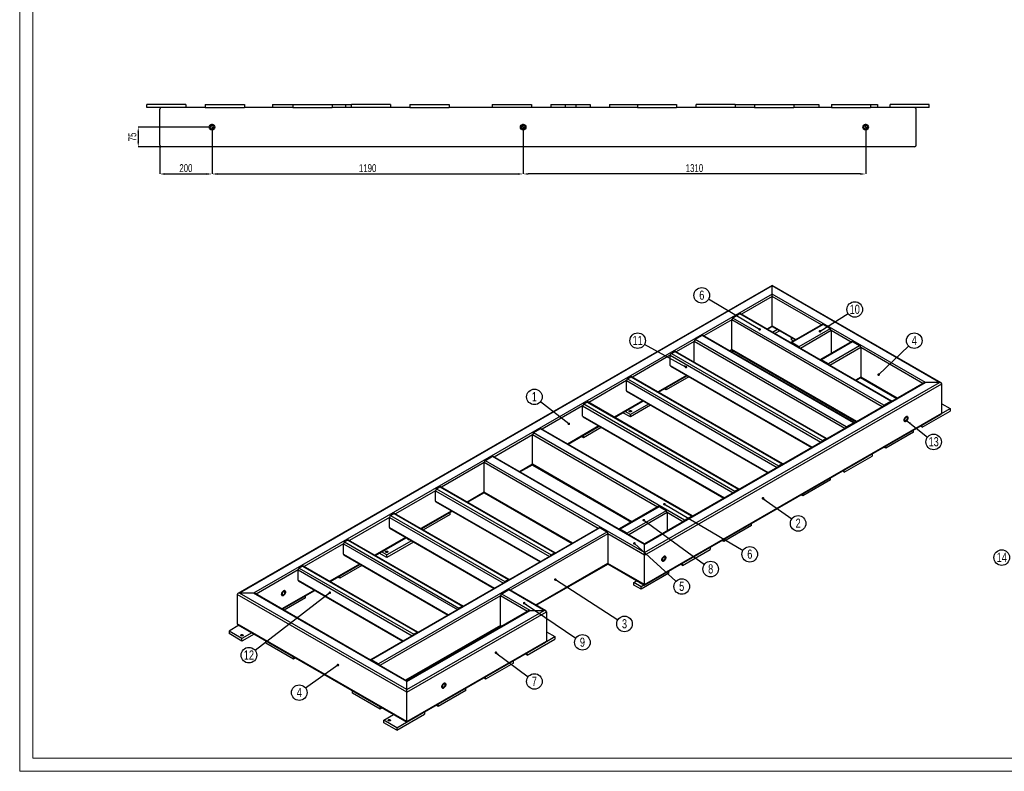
# Model space of a CAD drawing. Header units: millimetres. Extents: x 0 to 841, y 0 to 594.
# Tile 1 of 12: x 0 to 377, y 0 to 288. Entities that reach past the tile are written whole.
import ezdxf

# ---------------------------------------------------------------- set-up
doc = ezdxf.new("R2010")
doc.units = ezdxf.units.MM
doc.header["$PDSIZE"] = -1
doc.linetypes.add('CENTERX2', pattern=[20.32, 12.7, -2.54, 2.54, -2.54])
for name, color, linetype in [('COTES', 1, 'Continuous'), ('NOTES', 6, 'Continuous'), ('TRAIT-MIXTES', 3, 'CENTERX2')]:
    doc.layers.add(name, color=color, linetype=linetype)
doc.layers.add('TRAIT-FORT', color=4, linetype='Continuous', lineweight=25)
doc.styles.add('SLDTEXTSTYLE0', font='TXT', dxfattribs={"width": 0.75})
doc.dimstyles.new('SLDDIMSTYLE0', dxfattribs={"dimtxt": 3, "dimasz": 2, "dimexe": 0, "dimexo": 0.0625, "dimgap": 0.75, "dimtad": 1, "dimdec": 0, "dimlfac": 10, "dimrnd": 1e-09, "dimzin": 12, "dimdsep": 46, "dimtxsty": 'SLDTEXTSTYLE0', "dimsah": 1, "dimcen": 0.09, "dimadec": 0, "dimazin": 3, "dimtfac": 1, "dimtdec": 0, "dimtofl": 0, "dimtmove": 0, "dimatfit": 3, "dimfxl": 1, "dimfrac": 2, "dimtolj": 1, "dimtzin": 12, "dimarcsym": 0})
doc.dimstyles.new('SLDDIMSTYLE1', dxfattribs={"dimtxt": 3, "dimasz": 2, "dimexe": 0, "dimexo": 0.0625, "dimgap": 0.75, "dimtad": 1, "dimdec": 0, "dimlfac": 10, "dimrnd": 1e-09, "dimzin": 12, "dimdsep": 46, "dimtxsty": 'SLDTEXTSTYLE0', "dimsah": 1, "dimcen": 0.09, "dimadec": 0, "dimazin": 3, "dimtfac": 1, "dimtdec": 0, "dimtmove": 0, "dimatfit": 0, "dimfxl": 1, "dimfrac": 2, "dimtolj": 1, "dimtzin": 12, "dimarcsym": 0})
doc.dimstyles.new('SLDDIMSTYLE2', dxfattribs={"dimtxt": 0.18, "dimasz": 1, "dimexe": 0, "dimexo": 0.0625, "dimgap": 0, "dimtad": 0, "dimtih": 1, "dimtoh": 1, "dimdec": 0, "dimrnd": 1e-09, "dimzin": 0, "dimdsep": 46, "dimtxsty": 'Standard', "dimblk1": 'DOT', "dimblk2": 'DOT', "dimsah": 1, "dimcen": 0.09, "dimadec": 0, "dimazin": 0, "dimtfac": 1, "dimtdec": 0, "dimtofl": 0, "dimtmove": 0, "dimatfit": 3, "dimldrblk": 'DOT', "dimfxl": 1, "dimfrac": 2, "dimtolj": 1, "dimtzin": 0, "dimarcsym": 0})
doc.dimstyles.new('SLDDIMSTYLE3', dxfattribs={"dimtxt": 0.18, "dimasz": 2, "dimexe": 0, "dimexo": 0.0625, "dimgap": 0, "dimtad": 0, "dimtih": 1, "dimtoh": 1, "dimdec": 0, "dimrnd": 1e-09, "dimzin": 0, "dimdsep": 46, "dimtxsty": 'Standard', "dimsah": 1, "dimcen": 0.09, "dimadec": 0, "dimazin": 0, "dimtfac": 2, "dimtdec": 0, "dimtofl": 0, "dimtmove": 0, "dimatfit": 3, "dimfxl": 1, "dimfrac": 2, "dimtolj": 1, "dimtzin": 0, "dimarcsym": 0})

# ---------------------------------------------------------------- blocks, each defined once
blk = doc.blocks.new('SW_NOTE_4')
at = {"layer": 'NOTES', "color": 0}
blk.add_circle((-2.35, 1.84), 2.98, dxfattribs=at)
at = {"layer": 'NOTES', "color": 0, "insert": (-2.34, 3.66), "char_height": 3.5, "attachment_point": 2, "style": 'SLDTEXTSTYLE0'}
blk.add_mtext('1', dxfattribs=at)
blk = doc.blocks.new('_Dot')
at = {"color": 0, "linetype": 'ByBlock', "lineweight": -2}
blk.add_line((-0.5, 0), (-1, 0), dxfattribs=at)
at = {"color": 0, "linetype": 'ByBlock', "const_width": 0.5}
blk.add_lwpolyline([(-0.25, 0, 1), (0.25, 0, 1)], format="xyb", close=True, dxfattribs=at)
blk = doc.blocks.new('SW_NOTE_5')
at = {"layer": 'NOTES', "color": 0}
blk.add_circle((2.43, -1.73), 2.98, dxfattribs=at)
at = {"layer": 'NOTES', "color": 0, "insert": (2.43, 0.09), "char_height": 3.5, "attachment_point": 2, "style": 'SLDTEXTSTYLE0'}
blk.add_mtext('2', dxfattribs=at)
blk = doc.blocks.new('SW_NOTE_6')
at = {"layer": 'NOTES', "color": 0}
blk.add_circle((2.51, -1.61), 2.98, dxfattribs=at)
at = {"layer": 'NOTES', "color": 0, "insert": (2.51, 0.21), "char_height": 3.5, "attachment_point": 2, "style": 'SLDTEXTSTYLE0'}
blk.add_mtext('3', dxfattribs=at)
blk = doc.blocks.new('SW_NOTE_7')
at = {"layer": 'NOTES', "color": 0}
blk.add_circle((2.39, -1.79), 2.98, dxfattribs=at)
at = {"layer": 'NOTES', "color": 0, "insert": (2.39, 0.03), "char_height": 3.5, "attachment_point": 2, "style": 'SLDTEXTSTYLE0'}
blk.add_mtext('7', dxfattribs=at)
blk = doc.blocks.new('SW_NOTE_8')
at = {"layer": 'NOTES', "color": 0}
blk.add_circle((-2.43, -1.73), 2.98, dxfattribs=at)
at = {"layer": 'NOTES', "color": 0, "insert": (-2.42, 0.09), "char_height": 3.5, "attachment_point": 2, "style": 'SLDTEXTSTYLE0'}
blk.add_mtext('4', dxfattribs=at)
blk = doc.blocks.new('SW_NOTE_9')
at = {"layer": 'NOTES', "color": 0}
blk.add_circle((2.16, 2.06), 2.98, dxfattribs=at)
at = {"layer": 'NOTES', "color": 0, "insert": (2.16, 3.88), "char_height": 3.5, "attachment_point": 2, "style": 'SLDTEXTSTYLE0'}
blk.add_mtext('4', dxfattribs=at)
blk = doc.blocks.new('SW_NOTE_10')
at = {"layer": 'NOTES', "color": 0}
blk.add_circle((-2.57, 1.51), 2.98, dxfattribs=at)
at = {"layer": 'NOTES', "color": 0, "insert": (-2.56, 3.33), "char_height": 3.5, "attachment_point": 2, "style": 'SLDTEXTSTYLE0'}
blk.add_mtext('6', dxfattribs=at)
blk = doc.blocks.new('SW_NOTE_11')
at = {"layer": 'NOTES', "color": 0}
blk.add_circle((2.57, -1.51), 2.98, dxfattribs=at)
at = {"layer": 'NOTES', "color": 0, "insert": (2.58, 0.31), "char_height": 3.5, "attachment_point": 2, "style": 'SLDTEXTSTYLE0'}
blk.add_mtext('6', dxfattribs=at)
blk = doc.blocks.new('SW_NOTE_12')
at = {"layer": 'NOTES', "color": 0}
blk.add_circle((2.21, -2.01), 2.98, dxfattribs=at)
at = {"layer": 'NOTES', "color": 0, "insert": (2.21, -0.19), "char_height": 3.5, "attachment_point": 2, "style": 'SLDTEXTSTYLE0'}
blk.add_mtext('5', dxfattribs=at)
blk = doc.blocks.new('SW_NOTE_13')
at = {"layer": 'NOTES', "color": 0}
blk.add_circle((2.47, -1.67), 2.98, dxfattribs=at)
at = {"layer": 'NOTES', "color": 0, "insert": (2.48, 0.15), "char_height": 3.5, "attachment_point": 2, "style": 'SLDTEXTSTYLE0'}
blk.add_mtext('9', dxfattribs=at)
blk = doc.blocks.new('SW_NOTE_14')
at = {"layer": 'NOTES', "color": 0}
blk.add_circle((2.41, -1.76), 2.98, dxfattribs=at)
at = {"layer": 'NOTES', "color": 0, "insert": (2.41, 0.06), "char_height": 3.5, "attachment_point": 2, "style": 'SLDTEXTSTYLE0'}
blk.add_mtext('8', dxfattribs=at)
blk = doc.blocks.new('SW_NOTE_15')
at = {"layer": 'NOTES', "color": 0}
blk.add_circle((-2.36, -1.82), 2.98, dxfattribs=at)
at = {"layer": 'NOTES', "color": 0, "insert": (-2.35, 0), "char_height": 3.5, "attachment_point": 2, "style": 'SLDTEXTSTYLE0'}
blk.add_mtext('12', dxfattribs=at)
blk = doc.blocks.new('SW_NOTE_16')
at = {"layer": 'NOTES', "color": 0}
blk.add_circle((-2.62, 1.43), 2.98, dxfattribs=at)
at = {"layer": 'NOTES', "color": 0, "insert": (-2.61, 3.25), "char_height": 3.5, "attachment_point": 2, "style": 'SLDTEXTSTYLE0'}
blk.add_mtext('11', dxfattribs=at)
blk = doc.blocks.new('SW_NOTE_17')
at = {"layer": 'NOTES', "color": 0}
blk.add_circle((2.52, 1.59), 2.98, dxfattribs=at)
at = {"layer": 'NOTES', "color": 0, "insert": (2.53, 3.41), "char_height": 3.5, "attachment_point": 2, "style": 'SLDTEXTSTYLE0'}
blk.add_mtext('10', dxfattribs=at)
blk = doc.blocks.new('SW_NOTE_18')
at = {"layer": 'NOTES', "color": 0}
blk.add_circle((2.34, -1.85), 2.98, dxfattribs=at)
at = {"layer": 'NOTES', "color": 0, "insert": (2.35, -0.03), "char_height": 3.5, "attachment_point": 2, "style": 'SLDTEXTSTYLE0'}
blk.add_mtext('13', dxfattribs=at)
blk = doc.blocks.new('SW_NOTE_25')
at = {"layer": 'NOTES', "color": 0}
blk.add_circle((-1.6, 2.52), 2.98, dxfattribs=at)
at = {"layer": 'NOTES', "color": 0, "insert": (-1.59, 4.33), "char_height": 3.5, "attachment_point": 2, "style": 'SLDTEXTSTYLE0'}
blk.add_mtext('14', dxfattribs=at)
blk = doc.blocks.new('_D_108')
at = {"layer": 'COTES', "color": 0, "lineweight": -2, "transparency": 16777216}
for p, q in [((73.57, 245.24), (73.57, 228.64)), ((53.57, 239.59), (53.57, 228.64)), ((55.57, 228.64), (71.57, 228.64))]:
    blk.add_line(p, q, dxfattribs=at)
at = {"layer": 'COTES', "color": 0, "transparency": 16777216}
for points in [[(55.57, 228.97), (55.57, 228.3), (53.57, 228.64)], [(71.57, 228.97), (71.57, 228.3), (73.57, 228.64)]]:
    blk.add_solid(points, dxfattribs=at)
at = {"layer": 'Defpoints', "color": 0, "transparency": 16777216}
for p in [(73.57, 245.3), (53.57, 239.65), (73.57, 228.64)]:
    blk.add_point(p, dxfattribs=at)
at = {"layer": 'COTES', "color": 0, "transparency": 16777216, "insert": (63.57, 232.39), "char_height": 3, "attachment_point": 2, "style": 'SLDTEXTSTYLE0'}
blk.add_mtext('\\A1;200', dxfattribs=at)
blk = doc.blocks.new('_D_109')
at = {"layer": 'COTES', "color": 0, "lineweight": -2, "transparency": 16777216}
for p, q in [((73.57, 245.24), (73.57, 228.64)), ((192.57, 245.24), (192.57, 228.64)), ((75.57, 228.64), (190.57, 228.64))]:
    blk.add_line(p, q, dxfattribs=at)
at = {"layer": 'COTES', "color": 0, "transparency": 16777216}
for points in [[(75.57, 228.97), (75.57, 228.3), (73.57, 228.64)], [(190.57, 228.97), (190.57, 228.3), (192.57, 228.64)]]:
    blk.add_solid(points, dxfattribs=at)
at = {"layer": 'Defpoints', "color": 0, "transparency": 16777216}
for p in [(73.57, 245.3), (192.57, 245.3), (192.57, 228.64)]:
    blk.add_point(p, dxfattribs=at)
at = {"layer": 'COTES', "color": 0, "transparency": 16777216, "insert": (133.07, 232.39), "char_height": 3, "attachment_point": 2, "style": 'SLDTEXTSTYLE0'}
blk.add_mtext('\\A1;1190', dxfattribs=at)
blk = doc.blocks.new('_D_110')
at = {"layer": 'COTES', "color": 0, "lineweight": -2, "transparency": 16777216}
for p, q in [((192.57, 245.24), (192.57, 228.64)), ((323.57, 245.24), (323.57, 228.64)), ((321.57, 228.64), (194.57, 228.64))]:
    blk.add_line(p, q, dxfattribs=at)
at = {"layer": 'COTES', "color": 0, "transparency": 16777216}
for points in [[(194.57, 228.97), (194.57, 228.3), (192.57, 228.64)], [(321.57, 228.97), (321.57, 228.3), (323.57, 228.64)]]:
    blk.add_solid(points, dxfattribs=at)
at = {"layer": 'Defpoints', "color": 0, "transparency": 16777216}
for p in [(192.57, 245.3), (323.57, 245.3), (192.57, 228.64)]:
    blk.add_point(p, dxfattribs=at)
at = {"layer": 'COTES', "color": 0, "transparency": 16777216, "insert": (258.07, 232.39), "char_height": 3, "attachment_point": 2, "style": 'SLDTEXTSTYLE0'}
blk.add_mtext('\\A1;1310', dxfattribs=at)
blk = doc.blocks.new('_D_111')
at = {"layer": 'COTES', "color": 0, "lineweight": -2, "transparency": 16777216}
for p, q in [((72.26, 246.55), (45.35, 246.55)), ((45.35, 244.55), (45.35, 241.05)), ((54.11, 239.05), (45.35, 239.05))]:
    blk.add_line(p, q, dxfattribs=at)
at = {"layer": 'COTES', "color": 0, "transparency": 16777216}
for points in [[(45.02, 244.55), (45.68, 244.55), (45.35, 246.55)], [(45.02, 241.05), (45.68, 241.05), (45.35, 239.05)]]:
    blk.add_solid(points, dxfattribs=at)
at = {"layer": 'Defpoints', "color": 0, "transparency": 16777216}
for p in [(72.32, 246.55), (45.35, 239.05), (54.17, 239.05)]:
    blk.add_point(p, dxfattribs=at)
at = {"layer": 'COTES', "color": 0, "transparency": 16777216, "insert": (41.6, 242.8), "char_height": 3, "attachment_point": 2, "rotation": 90, "style": 'SLDTEXTSTYLE0'}
blk.add_mtext('\\A1;75', dxfattribs=at)
blk = doc.blocks.new('SW_CENTERMARKSYMBOL_41')
at = {"layer": 'TRAIT-MIXTES', "color": 0}
for p, q in [((-0.4, 0), (-1.25, 0)), ((0, 0), (-0.2, 0)), ((0, 0.4), (0, 1.25)), ((0, 0), (0, 0.2)), ((0, 0), (0, -0.2)), ((0, 0), (0.2, 0)), ((0.4, 0), (1.25, 0)), ((0, -0.4), (0, -1.25))]:
    blk.add_line(p, q, dxfattribs=at)
blk = doc.blocks.new('SW_CENTERMARKSYMBOL_42')
at = {"layer": 'TRAIT-MIXTES', "color": 0}
for p, q in [((-0.4, 0), (-1.25, 0)), ((0, 0), (-0.2, 0)), ((0, 0.4), (0, 1.25)), ((0, 0), (0, 0.2)), ((0, 0), (0, -0.2)), ((0, 0), (0.2, 0)), ((0.4, 0), (1.25, 0)), ((0, -0.4), (0, -1.25))]:
    blk.add_line(p, q, dxfattribs=at)
blk = doc.blocks.new('SW_CENTERMARKSYMBOL_43')
at = {"layer": 'TRAIT-MIXTES', "color": 0}
for p, q in [((-0.4, 0), (-1.25, 0)), ((0, 0), (-0.2, 0)), ((0, 0.4), (0, 1.25)), ((0, 0), (0, 0.2)), ((0, 0), (0, -0.2)), ((0, 0), (0.2, 0)), ((0.4, 0), (1.25, 0)), ((0, -0.4), (0, -1.25))]:
    blk.add_line(p, q, dxfattribs=at)

msp = doc.modelspace()

# ---------------------------------------------------------------- linework, layer by layer
at = {"lineweight": 18}
for p, q in [((0, 594), (0, 0)), ((5, 589), (5, 5)), ((836, 5), (5, 5)), ((841, 0), (0, 0))]:
    msp.add_line(p, q, dxfattribs=at)
at = {"layer": 'TRAIT-FORT', "lineweight": 25}
for p, q in [((48.57, 254.05), (48.57, 255.25)), ((63.57, 255.25), (48.57, 255.25)), ((63.57, 254.05), (48.57, 254.05)), ((53.57, 239.65), (53.57, 253.45)), ((63.57, 255.25), (63.57, 254.05)), ((70.97, 254.05), (63.57, 254.05)), ((70.97, 255.25), (85.97, 255.25)), ((70.97, 255.25), (70.97, 254.05)), ((70.97, 254.05), (85.97, 254.05)), ((85.97, 255.25), (85.97, 254.05)), ((104.47, 254.05), (85.97, 254.05)), ((96.67, 255.25), (96.67, 254.05)), ((96.67, 255.25), (104.47, 255.25)), ((104.47, 255.25), (104.47, 254.05)), ((104.47, 255.25), (119.47, 255.25)), ((104.47, 254.05), (119.47, 254.05)), ((119.47, 255.25), (119.47, 254.05)), ((119.47, 255.25), (124.57, 255.25)), ((126.87, 254.05), (119.47, 254.05)), ((124.57, 255.25), (124.57, 254.05)), ((124.57, 255.25), (126.87, 255.25)), ((126.87, 254.05), (126.87, 255.25)), ((141.87, 255.25), (126.87, 255.25)), ((141.87, 254.05), (126.87, 254.05)), ((141.87, 255.25), (141.87, 254.05)), ((149.27, 254.05), (141.87, 254.05)), ((149.27, 255.25), (164.27, 255.25)), ((149.27, 255.25), (149.27, 254.05)), ((149.27, 254.05), (164.27, 254.05)), ((164.27, 255.25), (164.27, 254.05)), ((236.27, 254.05), (164.27, 254.05)), ((180.77, 255.25), (180.77, 254.05)), ((180.77, 255.25), (195.77, 255.25)), ((195.77, 255.25), (195.77, 254.05)), ((203.17, 255.25), (203.17, 254.05)), ((203.17, 255.25), (208.67, 255.25)), ((208.67, 255.25), (212.67, 255.25)), ((208.67, 255.25), (208.67, 254.05)), ((212.67, 255.25), (212.67, 254.05)), ((212.67, 255.25), (218.17, 255.25)), ((218.17, 255.25), (218.17, 254.05)), ((225.57, 255.25), (225.57, 254.05)), ((225.57, 255.25), (236.27, 255.25)), ((236.27, 255.25), (251.27, 255.25)), ((236.27, 255.25), (236.27, 254.05)), ((236.27, 254.05), (251.27, 254.05)), ((251.27, 255.25), (251.27, 254.05)), ((258.67, 254.05), (251.27, 254.05)), ((273.67, 255.25), (258.67, 255.25)), ((258.67, 254.05), (258.67, 255.25)), ((273.67, 254.05), (258.67, 254.05)), ((273.67, 255.25), (273.67, 254.05)), ((273.67, 255.25), (281.07, 255.25)), ((281.07, 254.05), (273.67, 254.05)), ((281.07, 255.25), (281.07, 254.05)), ((281.07, 255.25), (296.07, 255.25)), ((281.07, 254.05), (296.07, 254.05)), ((296.07, 255.25), (296.07, 254.05)), ((296.07, 255.25), (305.69, 255.25)), ((310.47, 254.05), (296.07, 254.05)), ((305.69, 255.25), (305.69, 254.05)), ((310.47, 255.25), (310.47, 254.05)), ((310.47, 255.25), (325.47, 255.25)), ((310.47, 254.05), (325.47, 254.05)), ((325.47, 255.25), (325.47, 254.05)), ((325.47, 255.25), (328.09, 255.25)), ((332.87, 254.05), (325.47, 254.05)), ((328.09, 255.25), (328.09, 254.05)), ((332.87, 254.05), (332.87, 255.25)), ((347.87, 255.25), (332.87, 255.25)), ((347.87, 254.05), (332.87, 254.05)), ((342.87, 239.65), (342.87, 253.45)), ((347.87, 254.05), (347.87, 255.25)), ((342.27, 239.05), (54.17, 239.05)), ((287.8, 186), (83.49, 68.05)), ((287.8, 185.8), (84.09, 68.2)), ((352.4, 148.72), (287.8, 186)), ((287.8, 185.8), (287.8, 186)), ((287.8, 185.8), (287.8, 186)), ((287.8, 182.7), (287.8, 185.8)), ((351.8, 148.86), (287.8, 185.8)), ((287.8, 182.7), (89.46, 68.2)), ((287.8, 181.72), (276.03, 174.92)), ((287.8, 181.72), (287.8, 182.7)), ((346.42, 148.86), (287.8, 182.7)), ((287.8, 181.72), (287.8, 182.7)), ((287.8, 170.45), (287.8, 181.72)), ((306.65, 170.84), (287.8, 181.72)), ((275.43, 175.07), (272.74, 173.51)), ((330.51, 140.16), (272.74, 173.51)), ((333.2, 141.72), (275.43, 175.07)), ((333.5, 141.74), (275.73, 175.1)), ((272.32, 172.78), (261.67, 166.64)), ((272.32, 161.51), (272.32, 172.78)), ((329.91, 139.53), (272.32, 172.78)), ((287.8, 170.45), (285.79, 169.29)), ((285.96, 169.19), (287.8, 170.25)), ((287.8, 170.25), (287.8, 170.45)), ((287.8, 170.25), (287.8, 170.45)), ((296.89, 165.21), (287.8, 170.45)), ((287.8, 170.25), (296.71, 165.1)), ((306.95, 171.01), (295, 164.11)), ((307.25, 170.98), (295.3, 164.08)), ((309.94, 169.43), (307.25, 170.98)), ((261.07, 166.78), (258.39, 165.23)), ((318.85, 133.43), (261.07, 166.78)), ((319.15, 133.46), (261.37, 166.81)), ((289.82, 169.08), (287.98, 168.02)), ((290.67, 168.59), (288.83, 167.53)), ((295.16, 165.14), (295.16, 166)), ((309.94, 169.43), (297.99, 162.53)), ((310.36, 168.7), (298.59, 161.9)), ((310.36, 168.7), (310.36, 159.92)), ((317.96, 164.31), (310.36, 168.7)), ((257.96, 164.49), (251.14, 160.55)), ((257.96, 156.61), (257.96, 164.49)), ((315.56, 131.24), (257.96, 164.49)), ((316.16, 131.88), (258.39, 165.23)), ((295.97, 164.67), (295.16, 165.14)), ((295.3, 163.84), (295.26, 163.82)), ((297.99, 162.53), (295.3, 164.08)), ((297.99, 162.29), (295.3, 163.84)), ((318.26, 164.48), (306.31, 157.58)), ((318.56, 164.45), (306.61, 157.55)), ((321.25, 162.9), (309.3, 156)), ((321.67, 162.17), (309.9, 155.37)), ((321.25, 162.9), (318.56, 164.45)), ((321.67, 162.17), (321.67, 150.9)), ((345.4, 148.47), (321.67, 162.17)), ((248.84, 159.23), (234.38, 150.88)), ((248.84, 155.31), (248.84, 159.23)), ((248.84, 159.23), (306.44, 125.98)), ((249.27, 159.96), (250.54, 160.7)), ((249.27, 159.96), (307.04, 126.61)), ((250.54, 160.7), (308.31, 127.35)), ((308.61, 127.38), (250.84, 160.73)), ((272.32, 161.51), (271.43, 161)), ((271.61, 160.9), (272.36, 161.33)), ((320.15, 133.9), (272.32, 161.51)), ((273.06, 160.88), (272.35, 160.47)), ((272.44, 161.24), (319.98, 133.79)), ((248.84, 155.31), (303.04, 124.02)), ((248.97, 155.03), (302.87, 123.92)), ((306.61, 157.31), (306.58, 157.29)), ((309.3, 156), (306.61, 157.55)), ((309.3, 155.76), (306.61, 157.31)), ((232.51, 150.29), (233.78, 151.02)), ((233.78, 151.02), (291.55, 117.67)), ((291.85, 117.7), (234.08, 151.05)), ((255.03, 151.53), (244.14, 145.24)), ((244.32, 145.14), (255.21, 151.43)), ((255.95, 151), (247.29, 146)), ((321.67, 150.9), (319.66, 149.73)), ((321.64, 150.72), (335.46, 142.73)), ((335.64, 142.84), (321.67, 150.9)), ((232.08, 149.55), (217.62, 141.2)), ((232.08, 145.63), (232.08, 149.55)), ((232.08, 149.55), (289.68, 116.3)), ((232.51, 150.29), (290.28, 116.94)), ((239.01, 83.75), (351.8, 148.86)), ((239.01, 86.85), (346.42, 148.86)), ((345.82, 148.72), (239.01, 87.06)), ((239.01, 82.77), (352.64, 148.37)), ((319.83, 149.63), (321.55, 150.62)), ((351.8, 148.86), (346.42, 148.86)), ((352.64, 137.1), (352.64, 148.37)), ((232.08, 145.63), (286.28, 114.34)), ((232.21, 145.36), (286.11, 114.24)), ((247.29, 146), (246.54, 146.43)), ((247.29, 146), (247.29, 146.86)), ((215.32, 139.88), (199.8, 130.92)), ((215.32, 135.96), (215.32, 139.88)), ((215.32, 139.88), (272.92, 106.63)), ((215.75, 140.61), (217.02, 141.35)), ((215.75, 140.61), (273.52, 107.26)), ((217.02, 141.35), (274.79, 108)), ((275.09, 108.03), (217.32, 141.38)), ((238.27, 141.86), (227.38, 135.57)), ((227.56, 135.47), (238.45, 141.76)), ((240.46, 140.59), (233.57, 136.61)), ((241.31, 140.1), (233.57, 135.63)), ((330.51, 140.16), (333.2, 141.72)), ((333.2, 141.47), (330.51, 139.92)), ((333.24, 141.45), (333.2, 141.47)), ((352.64, 140.69), (355.83, 138.86)), ((215.32, 135.96), (269.52, 104.67)), ((215.45, 135.68), (269.35, 104.57)), ((233.57, 135.63), (230.7, 137.28)), ((233.57, 136.61), (231.55, 137.77)), ((233.57, 135.63), (233.57, 136.61)), ((239.01, 71.5), (352.64, 137.1)), ((239.01, 71.3), (352.4, 136.75)), ((345.22, 131.75), (355.83, 137.88)), ((352.63, 137.01), (355.83, 138.86)), ((355.83, 138.86), (355.83, 137.88)), ((221.51, 132.18), (209.56, 125.28)), ((209.74, 125.18), (221.69, 132.08)), ((316.16, 131.88), (318.85, 133.43)), ((318.85, 133.18), (316.16, 131.63)), ((318.88, 133.16), (318.85, 133.18)), ((345.22, 131.75), (344.48, 132.18)), ((345.22, 131.75), (345.22, 132.61)), ((196.09, 128.77), (181.42, 120.3)), ((196.09, 117.51), (196.09, 128.77)), ((243.93, 101.16), (196.09, 128.77)), ((199.2, 131.06), (196.52, 129.51)), ((254.29, 96.16), (196.52, 129.51)), ((256.97, 97.71), (199.2, 131.06)), ((257.27, 97.74), (199.5, 131.09)), ((215.61, 127.71), (214.86, 128.14)), ((222.43, 131.65), (215.61, 127.71)), ((215.61, 127.71), (215.61, 128.57)), ((341.85, 129.8), (331.24, 123.68)), ((341.85, 129.8), (341.85, 130.66)), ((307.04, 126.61), (308.31, 127.35)), ((307.04, 126.37), (308.31, 127.1)), ((308.31, 127.1), (308.35, 127.08)), ((331.24, 123.68), (331.24, 124.54)), ((315.4, 114.54), (326.01, 120.66)), ((326.01, 121.52), (326.01, 120.66)), ((331.24, 123.68), (330.5, 124.11)), ((177.71, 118.16), (161.33, 108.71)), ((177.71, 106.89), (177.71, 118.16)), ((221.3, 93), (177.71, 118.16)), ((180.82, 120.45), (178.13, 118.9)), ((239.01, 83.75), (178.13, 118.9)), ((239.01, 86.85), (180.82, 120.45)), ((239.01, 87.06), (181.12, 120.48)), ((196.09, 117.51), (191.18, 114.67)), ((191.35, 114.57), (196.13, 117.33)), ((234.17, 95.53), (196.09, 117.51)), ((196.22, 117.23), (233.99, 95.42)), ((290.28, 116.94), (291.55, 117.67)), ((290.28, 116.69), (291.55, 117.43)), ((291.55, 117.43), (291.59, 117.41)), ((315.4, 114.54), (314.66, 114.97)), ((315.4, 114.54), (315.4, 115.4)), ((310.17, 111.52), (299.56, 105.39)), ((310.17, 111.52), (310.17, 112.38)), ((159.03, 107.38), (143.71, 98.54)), ((159.03, 103.46), (159.03, 107.38)), ((159.03, 107.38), (202.63, 82.21)), ((159.46, 108.12), (160.73, 108.85)), ((159.46, 108.12), (203.23, 82.85)), ((160.73, 108.85), (204.5, 83.58)), ((204.8, 83.61), (161.03, 108.88)), ((177.71, 106.89), (171.09, 103.07)), ((171.26, 102.97), (177.74, 106.71)), ((211.54, 87.36), (177.71, 106.89)), ((177.83, 106.62), (211.37, 87.26)), ((273.52, 107.26), (274.79, 108)), ((273.52, 107.02), (274.79, 107.75)), ((274.79, 107.75), (274.83, 107.73)), ((299.56, 105.39), (298.82, 105.82)), ((299.56, 105.39), (299.56, 106.25)), ((159.03, 103.46), (199.23, 80.25)), ((159.16, 103.19), (199.05, 80.15)), ((141.84, 97.95), (143.11, 98.68)), ((141.84, 97.95), (185.61, 72.68)), ((143.11, 98.68), (186.88, 73.41)), ((187.18, 73.44), (143.41, 98.71)), ((165.22, 99.69), (153.47, 92.9)), ((153.65, 92.8), (165.4, 99.58)), ((164.7, 98.32), (154.39, 92.37)), ((164.7, 98.32), (164.7, 99.18)), ((244.23, 101.33), (229.38, 92.76)), ((244.53, 101.3), (229.68, 92.73)), ((247.22, 99.75), (232.37, 91.18)), ((247.64, 99.02), (232.97, 90.55)), ((247.22, 99.75), (244.53, 101.3)), ((247.64, 99.02), (247.64, 92.04)), ((253.69, 95.53), (247.64, 99.02)), ((141.42, 97.21), (126.1, 88.37)), ((141.42, 93.29), (141.42, 97.21)), ((141.42, 97.21), (185.01, 72.05)), ((254.29, 96.16), (256.97, 97.71)), ((256.97, 97.47), (254.29, 95.91)), ((257.01, 97.44), (256.97, 97.47)), ((279.95, 94.08), (279.95, 94.93)), ((221.6, 93.17), (134.2, 42.71)), ((221.9, 93.14), (134.5, 42.68)), ((224.59, 91.59), (137.19, 41.13)), ((141.42, 93.29), (181.62, 70.09)), ((141.54, 93.02), (181.44, 69.98)), ((154.09, 92.55), (154.09, 93.06)), ((225.01, 90.85), (187.64, 69.28)), ((224.59, 91.59), (221.9, 93.14)), ((225.01, 90.85), (225.01, 79.58)), ((239.01, 82.77), (225.01, 90.85)), ((229.68, 92.49), (229.64, 92.46)), ((232.37, 91.18), (229.68, 92.73)), ((232.37, 90.93), (229.68, 92.49)), ((279.95, 94.08), (269.35, 87.95)), ((123.8, 87.04), (108.82, 78.4)), ((123.8, 83.12), (123.8, 87.04)), ((123.8, 87.04), (167.4, 61.88)), ((125.5, 88.51), (124.23, 87.78)), ((124.23, 87.78), (168, 62.51)), ((125.5, 88.51), (169.27, 63.24)), ((169.57, 63.27), (125.8, 88.54)), ((147.61, 89.52), (135.86, 82.73)), ((136.03, 82.63), (147.78, 89.41)), ((149.8, 88.25), (140.37, 82.81)), ((150.65, 87.76), (140.37, 81.83)), ((239.01, 86.85), (239.01, 87.06)), ((239.01, 83.75), (239.01, 86.85)), ((269.35, 87.95), (268.6, 88.38)), ((269.35, 87.95), (269.35, 88.81)), ((123.8, 83.12), (164, 59.92)), ((140.37, 81.83), (137.51, 83.48)), ((140.37, 82.81), (138.36, 83.97)), ((203.23, 82.85), (204.5, 83.58)), ((203.23, 82.6), (204.5, 83.34)), ((204.5, 83.34), (204.53, 83.32)), ((239.01, 82.77), (239.01, 83.75)), ((253.51, 78.81), (264.12, 84.93)), ((264.12, 85.79), (264.12, 84.93)), ((129.99, 79.35), (118.58, 72.76)), ((118.76, 72.66), (130.17, 79.25)), ((123.93, 82.85), (163.83, 59.82)), ((140.37, 81.83), (140.37, 82.81)), ((225.01, 79.58), (197.4, 63.64)), ((197.58, 63.54), (224.89, 79.31)), ((224.97, 79.4), (239.01, 71.3)), ((239.01, 71.5), (225.01, 79.58)), ((239.01, 71.5), (239.01, 82.77)), ((253.51, 78.81), (252.76, 79.24)), ((253.51, 78.81), (253.51, 79.67)), ((106.52, 77.07), (90.48, 67.81)), ((106.52, 73.15), (106.52, 77.07)), ((106.52, 77.07), (150.12, 51.9)), ((108.22, 78.54), (106.95, 77.8)), ((106.95, 77.8), (150.72, 52.54)), ((108.22, 78.54), (151.99, 53.27)), ((152.29, 53.3), (108.52, 78.57)), ((130.91, 78.82), (122.41, 73.91)), ((248.28, 75.79), (237.67, 69.66)), ((248.28, 75.79), (248.28, 76.65)), ((106.52, 73.15), (146.72, 49.94)), ((106.65, 72.87), (146.55, 49.84)), ((122.41, 73.91), (121.67, 74.34)), ((122.41, 73.91), (122.41, 74.77)), ((185.61, 72.68), (186.88, 73.41)), ((185.61, 72.43), (186.88, 73.17)), ((186.88, 73.17), (186.92, 73.15)), ((234.84, 72.28), (236.08, 72.99)), ((237.67, 70.64), (234.84, 72.28)), ((234.84, 71.3), (234.84, 72.28)), ((89.46, 68.2), (84.09, 68.2)), ((148.08, 31.26), (84.09, 68.2)), ((148.08, 34.36), (89.46, 68.2)), ((148.08, 34.56), (90.06, 68.05)), ((112.71, 69.37), (100.24, 62.17)), ((100.42, 62.07), (112.89, 69.27)), ((187.04, 69.42), (184.35, 67.87)), ((195.24, 61.58), (184.35, 67.87)), ((200.62, 61.58), (187.04, 69.42)), ((201.22, 61.44), (187.34, 69.45)), ((237.67, 69.66), (234.84, 71.3)), ((238.91, 71.36), (237.67, 70.64)), ((237.67, 69.66), (237.67, 70.64)), ((239.01, 71.3), (239.01, 71.5)), ((83.24, 67.71), (83.24, 56.44)), ((148.08, 30.28), (83.24, 67.71)), ((109.33, 66.36), (101.16, 61.64)), ((109.33, 66.36), (109.33, 67.22)), ((183.93, 67.14), (137.79, 40.5)), ((183.93, 55.87), (183.93, 67.14)), ((194.22, 61.2), (183.93, 67.14)), ((148.08, 31.26), (200.62, 61.58)), ((148.08, 34.36), (195.24, 61.58)), ((194.64, 61.44), (148.08, 34.56)), ((148.08, 30.28), (201.47, 61.09)), ((168, 62.51), (169.27, 63.24)), ((168, 62.26), (169.27, 63)), ((169.27, 63), (169.3, 62.98)), ((195.24, 61.58), (200.62, 61.58)), ((201.47, 61.09), (201.47, 49.83)), ((83.84, 55.89), (80.06, 53.7)), ((85, 50.85), (80.06, 53.7)), ((80.06, 53.7), (80.06, 52.72)), ((85, 49.87), (80.06, 52.72)), ((148.08, 19.01), (83.24, 56.44)), ((83.49, 56.09), (148.08, 18.8)), ((88.79, 53.03), (85, 50.85)), ((183.93, 55.87), (147.55, 34.87)), ((147.72, 34.76), (183.97, 55.69)), ((150.72, 52.54), (151.99, 53.27)), ((150.72, 52.29), (151.99, 53.03)), ((151.99, 53.03), (152.03, 53)), ((183.54, 55.03), (183.19, 55.24)), ((184.46, 55.56), (183.93, 55.87)), ((184.05, 55.59), (184.28, 55.46)), ((201.47, 53.42), (204.65, 51.58)), ((89.64, 52.54), (85, 49.87)), ((85, 49.87), (85, 50.85)), ((94.13, 49.09), (94.13, 49.95)), ((104.73, 42.97), (94.13, 49.09)), ((148.08, 19.01), (201.47, 49.83)), ((148.08, 18.8), (201.22, 49.48)), ((194.04, 44.48), (204.65, 50.6)), ((201.45, 49.74), (204.65, 51.58)), ((204.65, 51.58), (204.65, 50.6)), ((194.04, 44.48), (194.04, 45.34)), ((104.73, 42.97), (104.73, 43.83)), ((105.48, 43.4), (104.73, 42.97)), ((134.5, 42.44), (134.47, 42.42)), ((137.19, 41.13), (134.5, 42.68)), ((137.19, 40.89), (134.5, 42.44)), ((188.81, 41.46), (178.2, 35.33)), ((188.81, 41.46), (188.81, 42.32)), ((194.04, 44.48), (193.3, 44.91)), ((148.08, 34.36), (148.08, 34.56)), ((148.08, 31.26), (148.08, 34.36)), ((178.2, 35.33), (177.46, 35.76)), ((178.2, 35.33), (178.2, 36.19)), ((127.29, 29.95), (127.29, 30.81)), ((148.08, 30.28), (148.08, 31.26)), ((148.08, 19.01), (148.08, 30.28)), ((170.64, 30.97), (160.03, 24.84)), ((170.64, 30.97), (170.64, 31.83)), ((137.9, 23.82), (127.29, 29.95)), ((137.9, 23.82), (137.9, 24.68)), ((138.64, 24.25), (137.9, 23.82)), ((154.8, 22.68), (154.8, 21.82)), ((160.03, 24.84), (159.29, 25.27)), ((160.03, 24.84), (160.03, 25.7)), ((139.24, 19.54), (143.02, 21.72)), ((144.19, 16.68), (139.24, 19.54)), ((139.24, 18.56), (139.24, 19.54)), ((144.19, 15.7), (154.8, 21.82)), ((144.19, 16.68), (147.97, 18.86)), ((148.08, 18.8), (148.08, 19.01)), ((144.19, 15.7), (139.24, 18.56)), ((144.19, 16.68), (144.19, 15.7))]:
    msp.add_line(p, q, dxfattribs=at)
at = {"layer": 'TRAIT-FORT', "lineweight": 25, "flags": 128}
for points in [[(233.25, 137.65), (233.17, 137.71), (233.13, 137.78), (233.12, 137.85), (233.15, 137.93), (233.21, 137.99), (233.3, 138.04), (233.41, 138.08), (233.54, 138.09), (233.66, 138.09), (233.78, 138.06), (233.89, 138.02), (233.96, 137.96), (234.01, 137.89), (234.02, 137.82), (233.99, 137.74), (233.93, 137.68), (233.84, 137.63), (233.73, 137.59), (233.6, 137.58), (233.47, 137.58), (233.35, 137.61), (233.25, 137.65)], [(339, 135.71), (338.86, 135.62), (338.73, 135.5), (338.61, 135.36), (338.5, 135.2), (338.4, 135.03), (338.33, 134.86), (338.28, 134.68), (338.26, 134.51), (338.26, 134.35), (338.28, 134.21), (338.33, 134.09), (338.4, 134), (338.5, 133.93), (338.61, 133.9), (338.73, 133.9), (338.86, 133.94), (339, 134), (339.13, 134.09), (339.27, 134.21), (339.39, 134.35), (339.5, 134.51), (339.59, 134.68), (339.66, 134.86), (339.71, 135.03), (339.74, 135.2), (339.74, 135.36), (339.71, 135.5), (339.66, 135.62), (339.59, 135.72), (339.5, 135.78), (339.39, 135.81), (339.27, 135.81), (339.13, 135.78), (339, 135.71)], [(339, 135.71), (339.13, 135.78), (339.27, 135.81), (339.39, 135.81), (339.5, 135.78), (339.59, 135.71), (339.66, 135.62), (339.71, 135.5), (339.74, 135.36), (339.74, 135.2), (339.71, 135.03), (339.66, 134.86), (339.59, 134.68), (339.5, 134.51), (339.39, 134.35), (339.27, 134.21), (339.13, 134.09), (339, 134), (338.86, 133.93), (338.73, 133.9), (338.61, 133.9), (338.5, 133.93), (338.41, 134), (338.33, 134.09), (338.28, 134.21), (338.26, 134.35), (338.26, 134.51), (338.28, 134.68), (338.33, 134.85), (338.41, 135.03), (338.5, 135.2), (338.61, 135.36), (338.73, 135.5), (338.86, 135.62), (339, 135.71)], [(339, 135.47), (338.88, 135.39), (338.77, 135.28), (338.68, 135.16), (338.59, 135.02), (338.53, 134.87), (338.49, 134.73), (338.47, 134.58), (338.47, 134.46), (338.5, 134.35), (338.56, 134.26), (338.63, 134.2), (338.72, 134.17), (338.83, 134.18), (338.94, 134.21), (339.05, 134.28), (339.17, 134.37), (339.27, 134.49), (339.36, 134.62), (339.44, 134.77), (339.49, 134.91), (339.52, 135.06), (339.53, 135.2), (339.51, 135.32), (339.47, 135.41), (339.4, 135.49), (339.32, 135.53), (339.22, 135.54), (339.11, 135.52), (339, 135.47)], [(148.54, 88.75), (148.46, 88.81), (148.42, 88.88), (148.41, 88.95), (148.44, 89.02), (148.44, 89.03)], [(140.05, 83.85), (139.98, 83.91), (139.93, 83.98), (139.92, 84.05), (139.95, 84.12), (140.01, 84.19), (140.1, 84.24), (140.21, 84.28), (140.34, 84.29), (140.47, 84.29), (140.59, 84.26), (140.69, 84.22), (140.77, 84.16), (140.81, 84.09), (140.82, 84.02), (140.79, 83.94), (140.73, 83.88), (140.64, 83.83), (140.53, 83.79), (140.4, 83.77), (140.28, 83.78), (140.16, 83.81), (140.05, 83.85)], [(246.37, 82.24), (246.23, 82.15), (246.1, 82.03), (245.98, 81.89), (245.87, 81.73), (245.77, 81.56), (245.7, 81.38), (245.65, 81.2), (245.63, 81.03), (245.63, 80.88), (245.65, 80.74), (245.7, 80.62), (245.77, 80.52), (245.87, 80.46), (245.98, 80.43), (246.1, 80.43), (246.23, 80.46), (246.37, 80.52), (246.5, 80.62), (246.63, 80.74), (246.76, 80.88), (246.87, 81.04), (246.96, 81.21), (247.03, 81.38), (247.08, 81.56), (247.11, 81.73), (247.11, 81.89), (247.08, 82.03), (247.03, 82.15), (246.96, 82.24), (246.87, 82.3), (246.76, 82.34), (246.63, 82.34), (246.5, 82.3), (246.37, 82.24)], [(246.37, 82.24), (246.5, 82.3), (246.63, 82.34), (246.76, 82.34), (246.87, 82.3), (246.96, 82.24), (247.03, 82.15), (247.08, 82.03), (247.11, 81.89), (247.11, 81.73), (247.08, 81.56), (247.03, 81.38), (246.96, 81.21), (246.87, 81.04), (246.76, 80.88), (246.63, 80.74), (246.5, 80.62), (246.37, 80.52), (246.23, 80.46), (246.1, 80.43), (245.98, 80.43), (245.87, 80.46), (245.77, 80.52), (245.7, 80.62), (245.65, 80.73), (245.63, 80.88), (245.63, 81.03), (245.65, 81.2), (245.7, 81.38), (245.77, 81.56), (245.87, 81.73), (245.98, 81.88), (246.1, 82.03), (246.23, 82.15), (246.37, 82.24)], [(246.37, 81.99), (246.25, 81.91), (246.14, 81.81), (246.05, 81.68), (245.96, 81.55), (245.9, 81.4), (245.86, 81.25), (245.84, 81.11), (245.84, 80.98), (245.87, 80.87), (245.93, 80.78), (246, 80.73), (246.09, 80.7), (246.2, 80.7), (246.31, 80.74), (246.42, 80.81), (246.54, 80.9), (246.64, 81.01), (246.73, 81.15), (246.8, 81.29), (246.86, 81.44), (246.89, 81.58), (246.9, 81.72), (246.88, 81.84), (246.83, 81.94), (246.77, 82.01), (246.69, 82.05), (246.59, 82.07), (246.48, 82.05), (246.37, 81.99)], [(237.23, 72.33), (237.22, 72.26), (237.25, 72.19), (237.31, 72.12), (237.4, 72.07), (237.51, 72.03), (237.64, 72.02), (237.76, 72.02)], [(100.91, 69.05), (101.05, 69.12), (101.18, 69.15), (101.31, 69.15), (101.42, 69.12), (101.51, 69.06), (101.58, 68.96), (101.63, 68.84), (101.65, 68.7), (101.65, 68.54), (101.63, 68.37), (101.58, 68.2), (101.51, 68.02), (101.42, 67.85), (101.31, 67.69), (101.18, 67.55), (101.05, 67.43), (100.91, 67.34), (100.78, 67.27), (100.65, 67.24), (100.52, 67.24), (100.41, 67.27), (100.32, 67.34), (100.25, 67.43), (100.2, 67.55), (100.18, 67.69), (100.18, 67.85), (100.2, 68.02), (100.25, 68.19), (100.32, 68.37), (100.41, 68.54), (100.52, 68.7), (100.65, 68.84), (100.78, 68.96), (100.91, 69.05)], [(100.91, 69.05), (100.78, 68.96), (100.65, 68.84), (100.52, 68.7), (100.41, 68.54), (100.32, 68.37), (100.25, 68.19), (100.2, 68.02), (100.18, 67.85), (100.18, 67.69), (100.2, 67.55), (100.25, 67.43), (100.32, 67.34), (100.41, 67.27), (100.52, 67.24), (100.65, 67.24), (100.78, 67.27), (100.91, 67.34), (101.05, 67.43), (101.18, 67.55), (101.31, 67.69), (101.42, 67.85), (101.51, 68.02), (101.58, 68.2), (101.63, 68.37), (101.65, 68.54), (101.65, 68.7), (101.63, 68.84), (101.58, 68.96), (101.51, 69.06), (101.42, 69.12), (101.31, 69.15), (101.18, 69.15), (101.05, 69.12), (100.91, 69.05)], [(100.91, 68.81), (100.8, 68.73), (100.69, 68.62), (100.59, 68.5), (100.51, 68.36), (100.45, 68.21), (100.4, 68.07), (100.39, 67.92), (100.39, 67.8), (100.42, 67.69), (100.48, 67.6), (100.55, 67.54), (100.64, 67.51), (100.75, 67.52), (100.86, 67.55), (100.97, 67.62), (101.08, 67.71), (101.19, 67.83), (101.28, 67.96), (101.35, 68.11), (101.41, 68.25), (101.44, 68.4), (101.44, 68.54), (101.43, 68.66), (101.38, 68.75), (101.32, 68.83), (101.24, 68.87), (101.14, 68.88), (101.03, 68.86), (100.91, 68.81)], [(84.69, 51.89), (84.61, 51.95), (84.57, 52.02), (84.56, 52.09), (84.58, 52.16), (84.64, 52.23), (84.74, 52.28), (84.85, 52.31), (84.97, 52.33), (85.1, 52.33), (85.22, 52.3), (85.32, 52.26), (85.4, 52.2), (85.44, 52.13), (85.45, 52.05), (85.43, 51.98), (85.37, 51.92), (85.27, 51.86), (85.16, 51.83), (85.04, 51.81), (84.91, 51.82), (84.79, 51.84), (84.69, 51.89)], [(162.22, 33.66), (162.36, 33.73), (162.49, 33.76), (162.61, 33.76), (162.72, 33.73), (162.81, 33.66), (162.89, 33.57), (162.94, 33.45), (162.96, 33.31), (162.96, 33.15), (162.94, 32.98), (162.89, 32.81), (162.81, 32.63), (162.72, 32.46), (162.61, 32.3), (162.49, 32.16), (162.36, 32.04), (162.22, 31.95), (162.08, 31.88), (161.95, 31.85), (161.83, 31.85), (161.72, 31.88), (161.63, 31.95), (161.56, 32.04), (161.51, 32.16), (161.48, 32.3), (161.48, 32.46), (161.51, 32.63), (161.56, 32.8), (161.63, 32.98), (161.72, 33.15), (161.83, 33.31), (161.95, 33.45), (162.08, 33.57), (162.22, 33.66)], [(162.22, 33.66), (162.08, 33.57), (161.95, 33.45), (161.83, 33.31), (161.72, 33.15), (161.63, 32.98), (161.56, 32.8), (161.51, 32.63), (161.48, 32.46), (161.48, 32.3), (161.51, 32.16), (161.56, 32.04), (161.63, 31.95), (161.72, 31.88), (161.83, 31.85), (161.95, 31.85), (162.08, 31.88), (162.22, 31.95), (162.36, 32.04), (162.49, 32.16), (162.61, 32.3), (162.72, 32.46), (162.81, 32.63), (162.88, 32.81), (162.93, 32.98), (162.96, 33.15), (162.96, 33.31), (162.93, 33.45), (162.88, 33.57), (162.81, 33.66), (162.72, 33.73), (162.61, 33.76), (162.49, 33.76), (162.36, 33.73), (162.22, 33.66)], [(162.22, 33.42), (162.11, 33.34), (162, 33.23), (161.9, 33.11), (161.82, 32.97), (161.75, 32.82), (161.71, 32.67), (161.69, 32.53), (161.7, 32.4), (161.73, 32.29), (161.78, 32.21), (161.86, 32.15), (161.95, 32.12), (162.05, 32.13), (162.16, 32.16), (162.28, 32.23), (162.39, 32.32), (162.49, 32.44), (162.59, 32.57), (162.66, 32.72), (162.71, 32.86), (162.74, 33.01), (162.75, 33.14), (162.73, 33.26), (162.69, 33.36), (162.62, 33.44), (162.54, 33.48), (162.44, 33.49), (162.33, 33.47), (162.22, 33.42)], [(141.04, 19.35), (140.97, 19.41), (140.92, 19.48), (140.91, 19.56), (140.94, 19.63), (141, 19.69), (141.09, 19.75), (141.2, 19.78), (141.33, 19.8), (141.46, 19.79), (141.58, 19.77), (141.68, 19.72), (141.76, 19.66), (141.8, 19.59), (141.81, 19.52), (141.78, 19.45), (141.72, 19.38), (141.63, 19.33), (141.52, 19.29), (141.39, 19.28), (141.27, 19.28), (141.15, 19.31), (141.04, 19.35)]]:
    msp.add_lwpolyline(points, dxfattribs=at)
at = {"layer": 'TRAIT-FORT', "lineweight": 25}
for centre, radius in [((73.57, 246.55), 1.05), ((73.57, 246.55), 0.75), ((192.57, 246.55), 1.05), ((192.57, 246.55), 0.75), ((323.57, 246.55), 1.05), ((323.57, 246.55), 0.75)]:
    msp.add_circle(centre, radius, dxfattribs=at)
for centre, radius, start, end in [((54.17, 253.45), 0.6, 90, 180), ((342.27, 253.45), 0.6, 0, 90), ((54.17, 239.65), 0.6, 180, 270), ((342.27, 239.65), 0.6, 270, 0), ((273.24, 172.74), 0.922, 122.6055, 177.3945), ((275.6, 174.82), 0.302, 65.6929, 125.6176), ((307.07, 170.74), 0.302, 54.3824, 114.3071), ((261.25, 166.53), 0.302, 65.6929, 125.6176), ((309.44, 168.66), 0.922, 2.6055, 57.3945), ((258.88, 164.45), 0.922, 122.6055, 177.3945), ((295.13, 163.89), 0.259, 50.2915, 148.5442), ((295.21, 163.7), 0.166, 55.8385, 98.9469), ((297.48, 161.75), 0.928, 16.971, 57.3038), ((297.77, 161.94), 0.414, 35.7589, 58.3392), ((318.39, 164.21), 0.302, 54.3824, 114.3071), ((320.75, 162.12), 0.922, 2.6055, 57.3945), ((249.76, 159.18), 0.922, 122.6055, 177.3945), ((250.71, 160.45), 0.302, 65.6929, 125.6176), ((272.61, 161.48), 0.296, 173.7012, 234.9867), ((249.14, 155.28), 0.296, 173.7012, 234.9867), ((306.45, 157.35), 0.259, 50.2915, 148.5442), ((306.52, 157.17), 0.166, 55.8385, 98.9469), ((308.8, 155.22), 0.928, 16.971, 57.3038), ((309.08, 155.4), 0.414, 35.7589, 58.3392), ((233.96, 150.78), 0.302, 65.6929, 125.6176), ((321.39, 150.86), 0.288, 304.0564, 7.2558), ((233, 149.51), 0.922, 122.6055, 177.3945), ((232.38, 145.6), 0.296, 173.7012, 234.9867), ((216.25, 139.84), 0.922, 122.6055, 177.3945), ((217.2, 141.1), 0.302, 65.6929, 125.6176), ((331.01, 139.38), 0.928, 122.6962, 163.029), ((330.73, 139.57), 0.414, 121.6608, 144.2411), ((333.36, 141.52), 0.259, 31.4558, 129.7085), ((333.29, 141.33), 0.166, 81.0531, 124.1615), ((215.62, 135.93), 0.296, 173.7012, 234.9867), ((316.66, 131.1), 0.928, 122.6962, 163.029), ((319.01, 133.23), 0.259, 31.4558, 129.7085), ((318.94, 133.05), 0.166, 81.0531, 124.1615), ((197.01, 128.73), 0.922, 122.6055, 177.3945), ((199.38, 130.82), 0.302, 65.6929, 125.6176), ((316.38, 131.28), 0.414, 121.6608, 144.2411), ((307.54, 125.83), 0.928, 122.6962, 163.029), ((307.25, 126.01), 0.414, 121.6608, 144.2411), ((308.47, 127.15), 0.259, 31.4558, 129.7085), ((308.4, 126.96), 0.166, 81.0531, 124.1615), ((178.63, 118.12), 0.922, 122.6055, 177.3945), ((180.99, 120.2), 0.302, 65.6929, 125.6176), ((196.39, 117.47), 0.296, 173.7012, 234.9867), ((290.78, 116.16), 0.928, 122.6962, 163.029), ((291.72, 117.47), 0.259, 31.4558, 129.7085), ((291.64, 117.29), 0.166, 81.0531, 124.1615), ((290.5, 116.34), 0.414, 121.6608, 144.2411), ((159.95, 107.34), 0.922, 122.6055, 177.3945), ((160.9, 108.6), 0.302, 65.6929, 125.6176), ((178, 106.86), 0.296, 173.7012, 234.9867), ((274.02, 106.48), 0.928, 122.6962, 163.029), ((273.74, 106.66), 0.414, 121.6608, 144.2411), ((274.96, 107.8), 0.259, 31.4558, 129.7085), ((274.89, 107.62), 0.166, 81.0531, 124.1615), ((159.33, 103.43), 0.296, 173.7012, 234.9867), ((142.34, 97.17), 0.922, 122.6055, 177.3945), ((143.29, 98.44), 0.302, 65.6929, 125.6176), ((244.35, 101.06), 0.302, 54.3824, 114.3071), ((246.72, 98.97), 0.922, 2.6055, 57.3945), ((254.79, 95.38), 0.928, 122.6962, 163.029), ((254.5, 95.56), 0.414, 121.6608, 144.2411), ((257.14, 97.51), 0.259, 31.4558, 129.7085), ((257.07, 97.33), 0.166, 81.0531, 124.1615), ((141.71, 93.26), 0.296, 173.7012, 234.9867), ((221.73, 92.89), 0.302, 54.3824, 114.3071), ((224.09, 90.81), 0.922, 2.6055, 57.3945), ((229.51, 92.53), 0.259, 50.2915, 148.5442), ((229.59, 92.35), 0.166, 55.8385, 98.9469), ((231.86, 90.4), 0.928, 16.971, 57.3038), ((232.15, 90.58), 0.414, 35.7589, 58.3392), ((124.72, 87), 0.922, 122.6055, 177.3945), ((125.67, 88.27), 0.302, 65.6929, 125.6176), ((148.86, 89.37), 0.7, 242.8004, 284.3387), ((124.1, 83.09), 0.296, 173.7012, 234.9867), ((204.66, 83.38), 0.259, 31.4558, 129.7085), ((204.59, 83.2), 0.166, 81.0531, 124.1615), ((203.73, 82.07), 0.928, 122.6962, 163.029), ((203.44, 82.25), 0.414, 121.6608, 144.2411), ((224.73, 79.55), 0.288, 304.0564, 7.2558), ((107.45, 77.03), 0.922, 122.6055, 177.3945), ((108.4, 78.29), 0.302, 65.6929, 125.6176), ((106.82, 73.12), 0.296, 173.7012, 234.9867), ((186.11, 71.9), 0.928, 122.6962, 163.029), ((185.83, 72.08), 0.414, 121.6608, 144.2411), ((187.05, 73.21), 0.259, 31.4558, 129.7085), ((186.98, 73.03), 0.166, 81.0531, 124.1615), ((184.85, 67.09), 0.922, 122.6055, 177.3945), ((187.22, 69.18), 0.302, 65.6929, 125.6176), ((168.5, 61.73), 0.928, 122.6962, 163.029), ((168.21, 61.91), 0.414, 121.6608, 144.2411), ((169.43, 63.05), 0.259, 31.4558, 129.7085), ((169.36, 62.86), 0.166, 81.0531, 124.1615), ((152.16, 53.07), 0.259, 31.4558, 129.7085), ((152.08, 52.89), 0.166, 81.0531, 124.1615), ((184.22, 55.84), 0.296, 173.7012, 234.9867), ((151.22, 51.76), 0.928, 122.6962, 163.029), ((150.94, 51.94), 0.414, 121.6608, 144.2411), ((134.34, 42.49), 0.259, 50.2915, 148.5442), ((134.41, 42.3), 0.166, 55.8385, 98.9469), ((136.69, 40.35), 0.928, 16.971, 57.3038), ((136.97, 40.54), 0.414, 35.7589, 58.3392)]:
    msp.add_arc(centre, radius, start, end, dxfattribs=at)
for centre, start_param, end_param in [((346.42, 148.37), 1.570796, 2.356113), ((351.8, 148.37), 0, 1.570796), ((351.8, 137.1), 5.497706, 6.283185), ((84.09, 67.71), 1.570796, 3.141593), ((89.46, 67.71), 0.785479, 1.570796), ((195.24, 61.09), 1.570796, 2.356113), ((195.24, 61.09), 1.570796, 2.356113), ((200.62, 61.09), 0, 1.570796), ((200.62, 61.09), 0, 1.570796), ((84.09, 56.44), 3.141593, 3.927072), ((200.62, 49.83), 5.497706, 6.283185), ((200.62, 49.83), 5.497706, 6.283185)]:
    msp.add_ellipse(centre, major_axis=(0.849, 0), ratio=0.577382, start_param=start_param, end_param=end_param, dxfattribs=at)

# ---------------------------------------------------------------- block references
at = {"layer": 'NOTES'}
for name, p in [('SW_NOTE_10', (263.45, 180.68)), ('SW_NOTE_17', (316.85, 175.19)), ('SW_NOTE_16', (238.97, 163.4)), ('SW_NOTE_9', (339.98, 162.77)), ('SW_NOTE_4', (199.2, 141.49)), ('SW_NOTE_18', (347.22, 127.94)), ('SW_NOTE_5', (295.31, 96.63)), ('SW_NOTE_11', (276.67, 84.58)), ('SW_NOTE_25', (377.2, 79.3)), ('SW_NOTE_14', (261.87, 79.17)), ('SW_NOTE_12', (251, 72.75)), ('SW_NOTE_6', (228.81, 58.02)), ('SW_NOTE_13', (212.75, 51.03)), ('SW_NOTE_15', (90.03, 46.28)), ('SW_NOTE_7', (194.47, 36.18)), ('SW_NOTE_8', (109.35, 31.85))]:
    msp.add_blockref(name, p, dxfattribs=at)
at = {"layer": 'TRAIT-MIXTES'}
for name, p in [('SW_CENTERMARKSYMBOL_41', (73.57, 246.55)), ('SW_CENTERMARKSYMBOL_42', (192.57, 246.55)), ('SW_CENTERMARKSYMBOL_43', (323.57, 246.55))]:
    msp.add_blockref(name, p, dxfattribs=at)

# ---------------------------------------------------------------- dimensions: what is measured, and where the dimension line sits
at = {"layer": 'COTES'}
dim = msp.add_linear_dim(base=(45.35, 239.05), p1=(72.32, 246.55), p2=(54.17, 239.05), angle=90, dimstyle='SLDDIMSTYLE1', dxfattribs=at)
dim.commit()
dim.dimension.update_dxf_attribs({"geometry": '_D_111', "text_midpoint": (45.35, 242.8), "dimtype": 160})
for base, p1, p2, picture, middle in [((73.57, 228.64), (53.57, 239.65), (73.57, 245.3), '_D_108', (63.57, 228.64)), ((192.57, 228.64), (73.57, 245.3), (192.57, 245.3), '_D_109', (133.07, 228.64)), ((192.57, 228.64), (323.57, 245.3), (192.57, 245.3), '_D_110', (258.07, 228.64))]:
    dim = msp.add_linear_dim(base=base, p1=p1, p2=p2, dimstyle='SLDDIMSTYLE0', dxfattribs=at)
    dim.commit()
    dim.dimension.update_dxf_attribs({"geometry": picture, "text_midpoint": middle, "dimtype": 160})

# ---------------------------------------------------------------- leaders
at = {"layer": 'NOTES'}
for points, dimstyle in [([(283.02, 169.14), (263.45, 180.68)], 'SLDDIMSTYLE2'), ([(306.1, 168.43), (316.85, 175.19)], 'SLDDIMSTYLE2'), ([(254.83, 154.74), (238.97, 163.4)], 'SLDDIMSTYLE2'), ([(328.5, 151.8), (339.98, 162.77)], 'SLDDIMSTYLE2'), ([(210.04, 133), (199.2, 141.49)], 'SLDDIMSTYLE2'), ([(339.13, 134.34), (347.22, 127.94)], 'SLDDIMSTYLE3'), ([(246.58, 102.24), (276.67, 84.58)], 'SLDDIMSTYLE2'), ([(284.29, 104.49), (295.31, 96.63)], 'SLDDIMSTYLE2'), ([(238.68, 96.13), (261.87, 79.17)], 'SLDDIMSTYLE2'), ([(235.09, 87.23), (251, 72.75)], 'SLDDIMSTYLE2'), ([(204.88, 73.38), (228.81, 58.02)], 'SLDDIMSTYLE2'), ([(118.61, 68.36), (90.03, 46.28)], 'SLDDIMSTYLE2'), ([(192.95, 64.39), (212.75, 51.03)], 'SLDDIMSTYLE2'), ([(182.15, 45.41), (194.47, 36.18)], 'SLDDIMSTYLE2'), ([(121.71, 40.67), (109.35, 31.85)], 'SLDDIMSTYLE2')]:
    msp.add_leader(points, dimstyle=dimstyle, dxfattribs=at)

doc.saveas('drawing.dxf')
